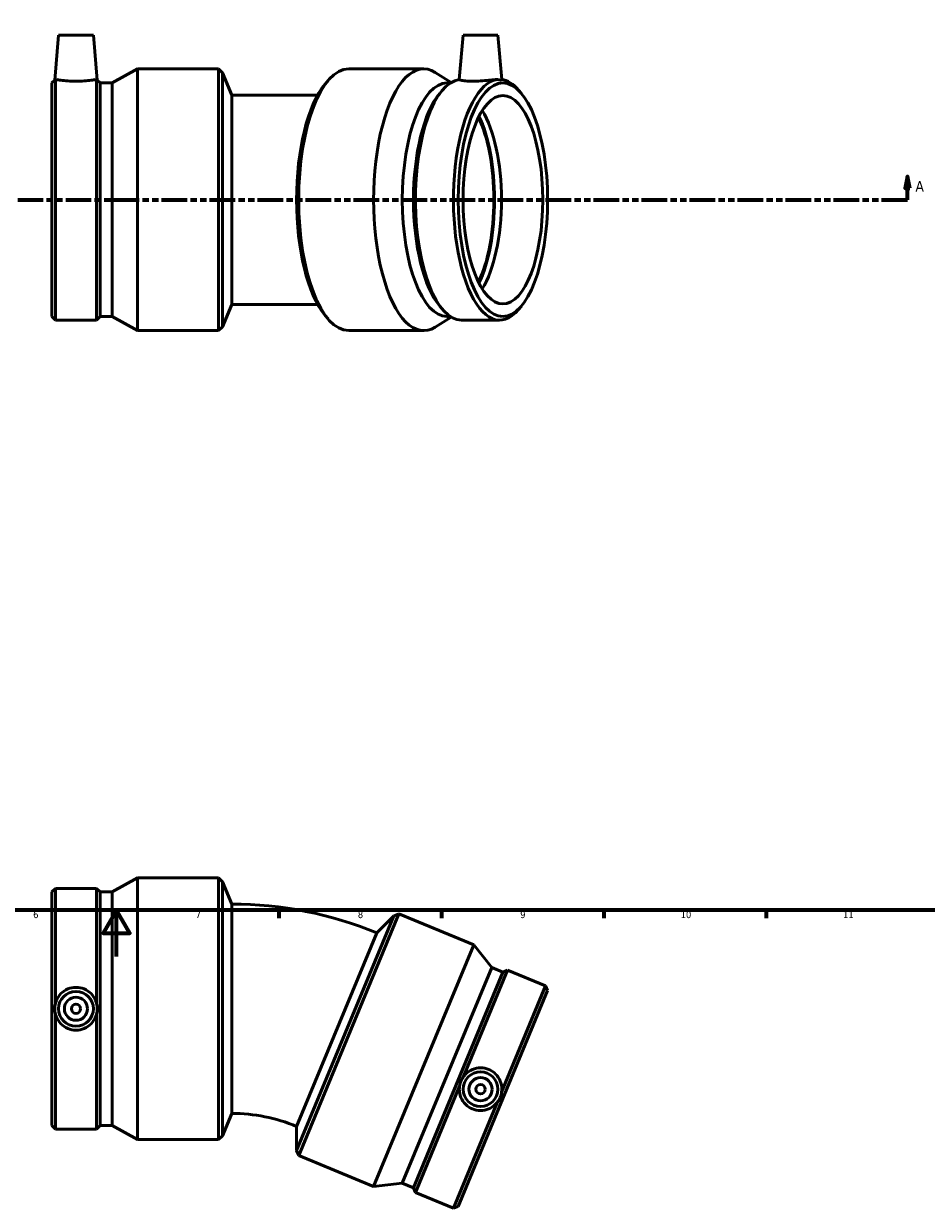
# Model space of a CAD drawing. Header units: millimetres. Extents: x -120 to 1092, y -109 to 980.
# Tile 3 of 5: x 380 to 770, y -109 to 403. Entities that reach past the tile are written whole.
import ezdxf

# ---------------------------------------------------------------- set-up
doc = ezdxf.new("R2010")
doc.units = ezdxf.units.MM
doc.linetypes.add('DOUBLE_DASH_CHAIN', pattern=[1.2403, 0.6614, -0.0827, 0.1654, -0.0827, 0.1654, -0.0827])
for name, color, linetype, lineweight in [('Border (ANSI)', 7, 'Continuous', 70), ('Section Line (ANSI)', 7, 'DOUBLE_DASH_CHAIN', 70), ('Visible (ANSI)', 7, 'Continuous', 50)]:
    doc.layers.add(name, color=color, linetype=linetype, lineweight=lineweight)
doc.styles.add('Label Text (ANSI)', font='tahoma.ttf')
doc.styles.add('Note Text (ANSI)', font='tahoma.ttf')

# ---------------------------------------------------------------- blocks, each defined once
blk = doc.blocks.new('Borders Default Border')
at = {"layer": 'Border (ANSI)'}
for p, q in [((490.58, 20), (490.58, 16.55)), ((560.67, 20), (560.67, 16.55)), ((630.75, 20), (630.75, 16.55)), ((700.83, 20), (700.83, 16.55))]:
    blk.add_line(p, q, dxfattribs=at)
at = {"layer": 'Border (ANSI)', "flags": 128}
for points in [[(20, 20), (20, 574), (821, 574), (821, 20), (20, 20)], [(420.5, 0), (420.5, 20), (414.73, 10), (426.27, 10), (420.5, 20)]]:
    blk.add_lwpolyline(points, dxfattribs=at)
at = {"layer": 'Border (ANSI)', "attachment_point": 7, "style": 'Note Text (ANSI)'}
for s, insert, char_height in [('6', (384.49, 16.49), 3.05), ('7', (454.6, 16.55), 3.05), ('8', (524.63, 16.48), 3.05), ('9', (594.7, 16.49), 3.05), ('10', (663.96, 16.49), 3.048), ('11', (734.04, 16.55), 3.048)]:
    blk.add_mtext(s, dxfattribs=dict(at, insert=insert, char_height=char_height))
blk = doc.blocks.new('2dTransSection0')
at = {"layer": 'Section Line (ANSI)', "linetype": 'Continuous'}
for p, q in [((253.51, 336.68), (252.51, 331.68)), ((253.51, 331.68), (253.51, 336.68)), ((254.51, 331.68), (253.51, 336.68)), ((761.81, 336.68), (760.81, 331.68)), ((761.81, 331.68), (761.81, 336.68)), ((762.81, 331.68), (761.81, 336.68)), ((252.51, 331.68), (254.51, 331.68)), ((253.51, 326.68), (253.51, 331.68)), ((760.81, 331.68), (762.81, 331.68)), ((761.81, 326.68), (761.81, 331.68)), ((253.51, 326.68), (264.62, 326.68)), ((750.69, 326.68), (761.81, 326.68))]:
    blk.add_line(p, q, dxfattribs=at)
at = {"layer": 'Section Line (ANSI)', "linetype": 'DOUBLE_DASH_CHAIN', "ltscale": 16.70245}
blk.add_line((253.51, 326.68), (761.81, 326.68), dxfattribs=at)
at = {"layer": 'Section Line (ANSI)', "linetype": 'Continuous', "flags": 128}
for points in [[(254.51, 331.68), (253.51, 336.68), (252.51, 331.68), (254.51, 331.68)], [(762.81, 331.68), (761.81, 336.68), (760.81, 331.68), (762.81, 331.68)]]:
    blk.add_lwpolyline(points, dxfattribs=at)
at = {"layer": 'Section Line (ANSI)'}
for points in [[(254.51, 331.68), (253.51, 336.68), (252.51, 331.68), (254.51, 331.68)], [(762.81, 331.68), (761.81, 336.68), (760.81, 331.68), (762.81, 331.68)]]:
    blk.add_solid(points, dxfattribs=at)
at = {"layer": 'Section Line (ANSI)', "char_height": 4.57, "attachment_point": 7, "style": 'Label Text (ANSI)'}
for insert in [(246.15, 330.18), (765.28, 330.18)]:
    blk.add_mtext('A', dxfattribs=dict(at, insert=insert))

msp = doc.modelspace()

# ---------------------------------------------------------------- linework, layer by layer
at = {"layer": 'Visible (ANSI)'}
for p, q in [((395.471, 397.677), (393.78, 378.347)), ((395.471, 397.677), (410.471, 397.677)), ((410.471, 397.677), (412.162, 378.347)), ((570.091, 397.677), (568.416, 378.539)), ((570.091, 397.677), (585.091, 397.677)), ((585.091, 397.677), (586.76, 378.596)), ((394.091, 274.697), (394.091, 378.607)), ((411.852, 274.697), (411.852, 378.607)), ((418.631, 377.098), (429.536, 383.177)), ((429.536, 270.177), (429.536, 383.177)), ((429.536, 383.177), (464.531, 383.177)), ((464.531, 270.177), (464.531, 383.177)), ((466.186, 381.523), (464.531, 383.177)), ((466.186, 271.832), (466.186, 381.523)), ((470.181, 371.877), (466.186, 381.523)), ((553.049, 383.177), (520.717, 383.177)), ((564.964, 377.357), (558.042, 381.65)), ((392.531, 377.098), (393.78, 378.347)), ((392.531, 276.257), (392.531, 377.098)), ((413.411, 377.098), (412.162, 378.347)), ((413.411, 276.257), (413.411, 377.098)), ((413.411, 377.098), (418.631, 377.098)), ((418.631, 276.257), (418.631, 377.098)), ((510.494, 376.596), (511.761, 378.103)), ((559.953, 372.569), (561.147, 373.989)), ((564.55, 377.098), (563.123, 377.098)), ((595.228, 372.569), (594.035, 373.989)), ((470.181, 371.877), (470.181, 281.477)), ((507.3, 371.877), (470.181, 371.877)), ((470.181, 281.477), (466.186, 271.832)), ((470.181, 281.477), (507.3, 281.477)), ((392.531, 276.257), (394.091, 274.697)), ((413.411, 276.257), (411.852, 274.697)), ((413.411, 276.257), (418.631, 276.257)), ((418.631, 276.257), (429.536, 270.177)), ((510.494, 276.758), (511.761, 275.252)), ((559.953, 280.786), (561.147, 279.366)), ((564.55, 276.257), (563.123, 276.257)), ((595.228, 280.786), (594.035, 279.366)), ((394.091, 274.697), (411.852, 274.697)), ((466.186, 271.832), (464.531, 270.177)), ((564.964, 275.998), (558.042, 271.705)), ((585.795, 274.697), (569.386, 274.697)), ((429.536, 270.177), (464.531, 270.177)), ((553.049, 270.177), (520.717, 270.177)), ((418.631, 27.83), (429.536, 33.909)), ((429.536, -79.091), (429.536, 33.909)), ((429.536, 33.909), (464.531, 33.909)), ((464.531, -79.091), (464.531, 33.909)), ((466.186, 32.254), (464.531, 33.909)), ((466.186, -77.436), (466.186, 32.254)), ((470.181, 22.609), (466.186, 32.254)), ((392.531, 27.83), (394.091, 29.389)), ((392.531, -73.011), (392.531, 27.83)), ((394.091, -20.312), (394.091, 29.389)), ((394.091, 29.389), (411.852, 29.389)), ((411.852, -20.312), (411.852, 29.389)), ((413.411, 27.83), (411.852, 29.389)), ((413.411, -73.011), (413.411, 27.83)), ((413.411, 27.83), (418.631, 27.83)), ((418.631, -73.011), (418.631, 27.83)), ((470.181, 22.609), (470.181, -67.791)), ((540.176, 17.537), (498.2, -83.804)), ((542.338, 18.432), (499.095, -85.966)), ((532.794, 10.155), (540.176, 17.537)), ((540.176, 17.537), (542.338, 18.432)), ((574.67, 5.04), (542.338, 18.432)), ((498.2, -73.364), (532.794, 10.155)), ((574.67, 5.04), (531.427, -99.358)), ((582.418, -4.749), (574.67, 5.04)), ((582.418, -4.749), (543.828, -97.915)), ((587.241, -6.747), (582.418, -4.749)), ((587.241, -6.747), (548.65, -99.912)), ((589.278, -5.903), (570.258, -51.821)), ((587.241, -6.747), (589.278, -5.903)), ((605.687, -12.7), (589.278, -5.903)), ((606.531, -14.737), (567.941, -107.903)), ((605.687, -12.7), (586.668, -58.618)), ((606.531, -14.737), (605.687, -12.7)), ((394.091, -74.571), (394.091, -24.87)), ((411.852, -74.571), (411.852, -24.87)), ((568.514, -56.032), (549.494, -101.95)), ((584.923, -62.829), (565.904, -108.747)), ((470.181, -67.791), (466.186, -77.436)), ((392.531, -73.011), (394.091, -74.571)), ((394.091, -74.571), (411.852, -74.571)), ((413.411, -73.011), (411.852, -74.571)), ((413.411, -73.011), (418.631, -73.011)), ((418.631, -73.011), (429.536, -79.091)), ((498.2, -73.364), (498.2, -83.804)), ((429.536, -79.091), (464.531, -79.091)), ((466.186, -77.436), (464.531, -79.091)), ((498.2, -83.804), (499.095, -85.966)), ((531.427, -99.358), (499.095, -85.966)), ((543.828, -97.915), (531.427, -99.358)), ((548.65, -99.912), (543.828, -97.915)), ((548.65, -99.912), (549.494, -101.95)), ((565.904, -108.747), (549.494, -101.95)), ((567.941, -107.903), (565.904, -108.747))]:
    msp.add_line(p, q, dxfattribs=at)
for centre, radius in [((402.971, -22.591), 7.5), ((402.971, -22.591), 5), ((402.971, -22.591), 2), ((577.591, -57.325), 7.5), ((577.591, -57.325), 5), ((577.591, -57.325), 2)]:
    msp.add_circle(centre, radius, dxfattribs=at)
for radius in [163.615, 73.215]:
    msp.add_arc((470.181, -141.006), radius, 67.5, 90, dxfattribs=at)
for centre, major_axis, start_param, end_param in [((553.049, 326.677), (0, -56.5), 2.9085554, 6.5162226), ((520.717, 326.677), (0, -56.5), 3.1415927, 6.2831853), ((569.386, 326.677), (0, -51.98), 3.190113, 6.2831853), ((585.795, 326.677), (0, -51.98), 3.1854539, 6.7102639), ((585.795, 326.677), (0, 51.98), 5.8561067, 6.239324), ((519.188, 326.677), (0, 54.845), 0.4270786, 2.7145141), ((563.123, 326.677), (0, -50.421), 3.1415927, 6.2831853), ((567.945, 326.677), (0, 50.421), 0.4270786, 2.7145141), ((569.386, 326.677), (0, -45), 0.5448236, 2.596769), ((566.129, 326.677), (0, -45), 0.6596606, 2.4819321), ((566.129, 326.677), (0, -45.749), 0.6640175, 2.4775751)]:
    msp.add_ellipse(centre, major_axis=major_axis, ratio=0.3826834, start_param=start_param, end_param=end_param, dxfattribs=at)
for major_axis in [(0, -50.421), (0, -45)]:
    msp.add_ellipse((587.236, 326.677), major_axis=major_axis, ratio=0.3826834, dxfattribs=at)
for points in [[(394.091, 378.607), (393.884, 378.433), (393.78, 378.347), (393.78, 378.347)], [(412.162, 378.347), (412.162, 378.347), (412.059, 378.433), (411.852, 378.607)]]:
    msp.add_open_spline(points, degree=3, dxfattribs=at)
for points, knots in [([(411.852, 378.607), (411.745, 378.589), (411.608, 378.565), (410.977, 378.461), (410.276, 378.351), (408.655, 378.144), (407.626, 378.032), (405.363, 377.874), (404.13, 377.83), (401.812, 377.83), (400.579, 377.874), (398.316, 378.032), (397.287, 378.144), (395.666, 378.351), (394.966, 378.461), (394.335, 378.565), (394.197, 378.589), (394.091, 378.607)], [1.6124694, 1.6124694, 1.6124694, 1.6124694, 1.736467, 1.736467, 2.0835003, 2.0835003, 2.4311838, 2.4311838, 2.7788674, 2.7788674, 3.126551, 3.126551, 3.4742346, 3.4742346, 3.8212679, 3.8212679, 3.9452654, 3.9452654, 3.9452654, 3.9452654]), ([(584.923, 378.607), (584.663, 378.589), (584.376, 378.565), (583.204, 378.461), (582.16, 378.351), (580.035, 378.144), (578.81, 378.032), (576.356, 377.874), (575.127, 377.83), (574.056, 377.83), (572.985, 377.83), (571.936, 377.874), (570.209, 378.032), (569.532, 378.144), (568.662, 378.351), (568.412, 378.461), (568.416, 378.538), (568.416, 378.538), (568.416, 378.539)], [4.3913368, 4.3913368, 4.3913368, 4.3913368, 4.5153344, 4.5153344, 4.8623677, 4.8623677, 5.2100513, 5.2100513, 5.5577348, 5.5577348, 5.5577348, 5.9054184, 5.9054184, 6.253102, 6.253102, 6.6001353, 6.6001353, 6.6015403, 6.6015403, 6.6015403, 6.6015403]), ([(586.668, 378.607), (586.574, 378.433), (586.37, 378.347), (585.795, 378.347), (585.399, 378.433), (584.923, 378.607)], [1.61448216, 1.61448216, 1.61448216, 1.61448216, 1.83989002, 1.83989002, 2.06529787, 2.06529787, 2.06529787, 2.06529787]), ([(394.091, -20.312), (394.197, -19.889), (394.335, -19.472), (394.966, -17.932), (395.666, -16.895), (397.287, -15.254), (398.316, -14.54), (400.579, -13.59), (401.812, -13.354), (402.971, -13.354), (404.13, -13.354), (405.363, -13.59), (407.626, -14.54), (408.655, -15.254), (410.276, -16.895), (410.977, -17.932), (411.608, -19.472), (411.745, -19.889), (411.852, -20.312)], [4.3913368, 4.3913368, 4.3913368, 4.3913368, 4.5153344, 4.5153344, 4.8623677, 4.8623677, 5.2100513, 5.2100513, 5.5577348, 5.5577348, 5.5577348, 5.9054184, 5.9054184, 6.253102, 6.253102, 6.6001353, 6.6001353, 6.7241328, 6.7241328, 6.7241328, 6.7241328]), ([(394.091, -24.87), (393.884, -24.126), (393.78, -23.342), (393.78, -21.839), (393.884, -21.056), (394.091, -20.312)], [1.61448216, 1.61448216, 1.61448216, 1.61448216, 1.83989002, 1.83989002, 2.06529787, 2.06529787, 2.06529787, 2.06529787]), ([(411.852, -20.312), (412.059, -21.056), (412.162, -21.839), (412.162, -23.342), (412.059, -24.126), (411.852, -24.87)], [1.61448216, 1.61448216, 1.61448216, 1.61448216, 1.83989002, 1.83989002, 2.06529787, 2.06529787, 2.06529787, 2.06529787]), ([(411.852, -24.87), (411.745, -25.292), (411.608, -25.71), (410.977, -27.25), (410.276, -28.286), (408.655, -29.928), (407.626, -30.642), (405.363, -31.592), (404.13, -31.827), (401.812, -31.827), (400.579, -31.592), (398.316, -30.642), (397.287, -29.928), (395.666, -28.286), (394.966, -27.25), (394.335, -25.71), (394.197, -25.292), (394.091, -24.87)], [1.6124694, 1.6124694, 1.6124694, 1.6124694, 1.736467, 1.736467, 2.0835003, 2.0835003, 2.4311838, 2.4311838, 2.7788674, 2.7788674, 3.126551, 3.126551, 3.4742346, 3.4742346, 3.8212679, 3.8212679, 3.9452654, 3.9452654, 3.9452654, 3.9452654]), ([(570.258, -51.821), (570.519, -51.471), (570.805, -51.138), (571.978, -49.957), (573.022, -49.267), (575.147, -48.371), (576.371, -48.105), (578.825, -48.093), (580.055, -48.348), (582.196, -49.235), (583.246, -49.924), (584.972, -51.668), (585.65, -52.722), (586.519, -54.858), (586.77, -56.084), (586.764, -57.748), (586.731, -58.186), (586.668, -58.618)], [1.6124694, 1.6124694, 1.6124694, 1.6124694, 1.736467, 1.736467, 2.0835003, 2.0835003, 2.4311838, 2.4311838, 2.7788674, 2.7788674, 3.126551, 3.126551, 3.4742346, 3.4742346, 3.8212679, 3.8212679, 3.9452654, 3.9452654, 3.9452654, 3.9452654]), ([(584.923, -62.829), (584.663, -63.178), (584.376, -63.512), (583.204, -64.693), (582.16, -65.382), (580.035, -66.278), (578.81, -66.545), (576.356, -66.556), (575.127, -66.302), (574.056, -65.858), (572.985, -65.415), (571.936, -64.725), (570.209, -62.982), (569.532, -61.928), (568.662, -59.791), (568.412, -58.566), (568.418, -56.902), (568.451, -56.463), (568.514, -56.032)], [4.3913368, 4.3913368, 4.3913368, 4.3913368, 4.5153344, 4.5153344, 4.8623677, 4.8623677, 5.2100513, 5.2100513, 5.5577348, 5.5577348, 5.5577348, 5.9054184, 5.9054184, 6.253102, 6.253102, 6.6001353, 6.6001353, 6.7241328, 6.7241328, 6.7241328, 6.7241328]), ([(568.514, -56.032), (568.608, -55.265), (568.812, -54.502), (569.387, -53.113), (569.783, -52.429), (570.258, -51.821)], [1.61448216, 1.61448216, 1.61448216, 1.61448216, 1.83989002, 1.83989002, 2.06529787, 2.06529787, 2.06529787, 2.06529787]), ([(586.668, -58.618), (586.574, -59.384), (586.37, -60.148), (585.795, -61.536), (585.399, -62.22), (584.923, -62.829)], [1.61448216, 1.61448216, 1.61448216, 1.61448216, 1.83989002, 1.83989002, 2.06529787, 2.06529787, 2.06529787, 2.06529787])]:
    msp.add_open_spline(points, degree=3, knots=knots, dxfattribs=at)

# ---------------------------------------------------------------- block references
msp.add_blockref('Borders Default Border', (0, 0))
at = {"layer": 'Section Line (ANSI)'}
msp.add_blockref('2dTransSection0', (0, 0), dxfattribs=at)

doc.saveas('drawing.dxf')
